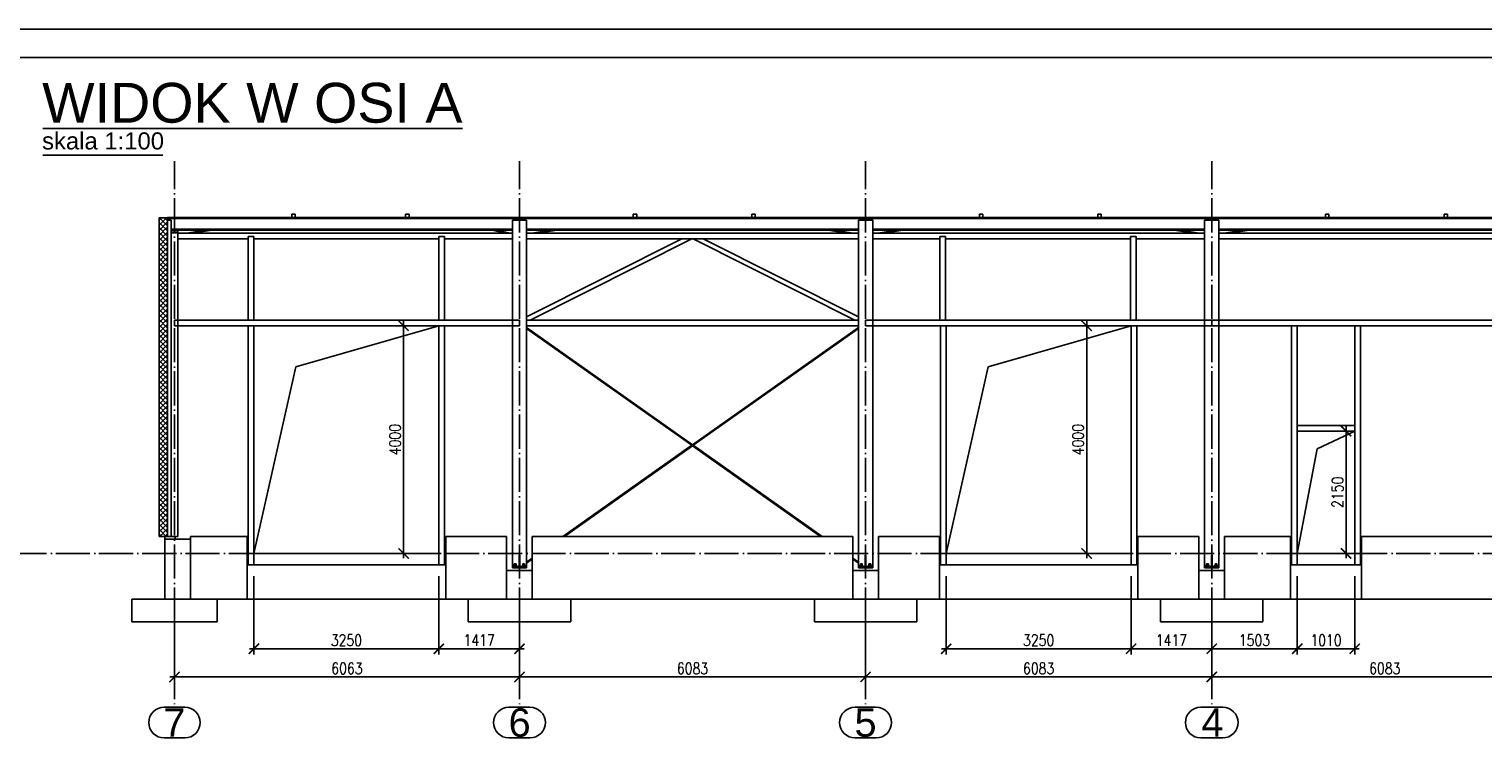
# Paper-space layout '_' of a CAD drawing. Header units: millimetres. Extents: x -84 to 662, y -65 to 409.
# Tile 7 of 8: x 214 to 469, y 285 to 409. Entities that reach past the tile are written whole.
import ezdxf

# ---------------------------------------------------------------- set-up
doc = ezdxf.new("R2010")
doc.units = ezdxf.units.MM
doc.linetypes.add('ACAD_ISO04W100', pattern=[30, 24, -3, 0, -3])
doc.layers.get('0').update_dxf_attribs({"linetype": 'CONTINUOUS'})
doc.layers.get('DEFPOINTS').update_dxf_attribs({"linetype": 'CONTINUOUS'})
doc.layers.add('0-AS', color=7, linetype='CONTINUOUS')
doc.layers.add('FRAME', color=5, linetype='CONTINUOUS')
doc.styles.add('Arial', font='arial.ttf')
doc.styles.add('ArialUnderlined', font='arial.ttf', dxfattribs={"height": 7})
doc.styles.add('DIM', font='romans.shx', dxfattribs={"width": 0.8})
doc.dimstyles.new('DIM_100', dxfattribs={"dimtxt": 2, "dimasz": 1.8, "dimexe": 1, "dimexo": 2, "dimgap": 0.5, "dimtad": 1, "dimdec": 0, "dimlfac": 100, "dimzin": 12, "dimdsep": 46, "dimtxsty": 'DIM', "dimblk1": 'ARCHTICK', "dimblk2": 'ARCHTICK', "dimsah": 1, "dimcen": 1, "dimdle": 0.8, "dimclrd": 4, "dimclre": 4, "dimclrt": 3, "dimadec": 1, "dimazin": 0, "dimtfac": 1, "dimtdec": 0, "dimtmove": 0, "dimatfit": 3, "dimldrblk": 'ARCHTICK', "dimfxl": 0, "dimtolj": 1, "dimtzin": 0, "dimarcsym": 0})

# ---------------------------------------------------------------- blocks, each defined once
blk = doc.blocks.new('*U82')
at = {"layer": 'FRAME'}
for p, q in [((-469.36, 413.51), (-1169.36, 413.51)), ((-474.36, 408.51), (-1144.36, 408.51))]:
    blk.add_line(p, q, dxfattribs=at)
blk = doc.blocks.new('_ArchTick')
at = {"color": 0, "linetype": 'ByBlock', "const_width": 0.15}
blk.add_lwpolyline([(-0.5, -0.5), (0.5, 0.5)], dxfattribs=at)
blk = doc.blocks.new('*D95')
at = {"color": 4, "lineweight": -2}
for p, q in [((253.3, 313.36), (253.3, 299.62)), ((285.8, 313.36), (285.8, 299.62)), ((252.5, 300.62), (286.6, 300.62))]:
    blk.add_line(p, q, dxfattribs=at)
at = {"layer": 'DEFPOINTS', "color": 0}
for p in [(253.3, 315.36), (285.8, 315.36), (285.8, 300.62)]:
    blk.add_point(p, dxfattribs=at)
at = {"color": 4, "lineweight": -2, "xscale": 1.8, "yscale": 1.8, "zscale": 1.8, "rotation": 180}
blk.add_blockref('_ArchTick', (253.3, 300.62), dxfattribs=at)
at = {"color": 4, "lineweight": -2, "xscale": 1.8, "yscale": 1.8, "zscale": 1.8}
blk.add_blockref('_ArchTick', (285.8, 300.62), dxfattribs=at)
at = {"color": 3, "insert": (269.55, 302.12), "char_height": 2, "attachment_point": 5, "style": 'DIM'}
blk.add_mtext('\\A1;3250', dxfattribs=at)
blk = doc.blocks.new('*D96')
at = {"color": 4, "lineweight": -2}
for p, q in [((285.8, 313.36), (285.8, 299.62)), ((299.97, 302.61), (299.97, 299.62)), ((285, 300.62), (300.77, 300.62))]:
    blk.add_line(p, q, dxfattribs=at)
at = {"layer": 'DEFPOINTS', "color": 0}
for p in [(285.8, 315.36), (299.97, 304.61), (299.97, 300.62)]:
    blk.add_point(p, dxfattribs=at)
at = {"color": 4, "lineweight": -2, "xscale": 1.8, "yscale": 1.8, "zscale": 1.8, "rotation": 180}
blk.add_blockref('_ArchTick', (285.8, 300.62), dxfattribs=at)
at = {"color": 4, "lineweight": -2, "xscale": 1.8, "yscale": 1.8, "zscale": 1.8}
blk.add_blockref('_ArchTick', (299.97, 300.62), dxfattribs=at)
at = {"color": 3, "insert": (292.88, 302.12), "char_height": 2, "attachment_point": 5, "style": 'DIM'}
blk.add_mtext('\\A1;1417', dxfattribs=at)
blk = doc.blocks.new('*D97')
at = {"color": 4, "lineweight": -2}
for p, q in [((374.96, 313.36), (374.96, 299.62)), ((407.46, 313.36), (407.46, 299.62)), ((374.16, 300.62), (408.26, 300.62))]:
    blk.add_line(p, q, dxfattribs=at)
at = {"layer": 'DEFPOINTS', "color": 0}
for p in [(374.96, 315.36), (407.46, 315.36), (407.46, 300.62)]:
    blk.add_point(p, dxfattribs=at)
at = {"color": 4, "lineweight": -2, "xscale": 1.8, "yscale": 1.8, "zscale": 1.8, "rotation": 180}
blk.add_blockref('_ArchTick', (374.96, 300.62), dxfattribs=at)
at = {"color": 4, "lineweight": -2, "xscale": 1.8, "yscale": 1.8, "zscale": 1.8}
blk.add_blockref('_ArchTick', (407.46, 300.62), dxfattribs=at)
at = {"color": 3, "insert": (391.21, 302.12), "char_height": 2, "attachment_point": 5, "style": 'DIM'}
blk.add_mtext('\\A1;3250', dxfattribs=at)
blk = doc.blocks.new('*D98')
at = {"color": 4, "lineweight": -2}
for p, q in [((407.46, 313.36), (407.46, 299.62)), ((406.66, 300.62), (422.43, 300.62)), ((421.63, 301.36), (421.63, 299.62))]:
    blk.add_line(p, q, dxfattribs=at)
at = {"layer": 'DEFPOINTS', "color": 0}
for p in [(407.46, 315.36), (421.63, 303.36), (421.63, 300.62)]:
    blk.add_point(p, dxfattribs=at)
at = {"color": 4, "lineweight": -2, "xscale": 1.8, "yscale": 1.8, "zscale": 1.8, "rotation": 180}
blk.add_blockref('_ArchTick', (407.46, 300.62), dxfattribs=at)
at = {"color": 4, "lineweight": -2, "xscale": 1.8, "yscale": 1.8, "zscale": 1.8}
blk.add_blockref('_ArchTick', (421.63, 300.62), dxfattribs=at)
at = {"color": 3, "insert": (414.54, 302.12), "char_height": 2, "attachment_point": 5, "style": 'DIM'}
blk.add_mtext('\\A1;1417', dxfattribs=at)
blk = doc.blocks.new('*D99')
at = {"color": 4, "lineweight": -2}
for p, q in [((436.66, 313.36), (436.66, 299.62)), ((420.83, 300.62), (437.46, 300.62)), ((421.63, 301.36), (421.63, 299.62))]:
    blk.add_line(p, q, dxfattribs=at)
at = {"layer": 'DEFPOINTS', "color": 0}
for p in [(436.66, 315.36), (421.63, 303.36), (436.66, 300.62)]:
    blk.add_point(p, dxfattribs=at)
at = {"color": 4, "lineweight": -2, "xscale": 1.8, "yscale": 1.8, "zscale": 1.8, "rotation": 180}
blk.add_blockref('_ArchTick', (421.63, 300.62), dxfattribs=at)
at = {"color": 4, "lineweight": -2, "xscale": 1.8, "yscale": 1.8, "zscale": 1.8}
blk.add_blockref('_ArchTick', (436.66, 300.62), dxfattribs=at)
at = {"color": 3, "insert": (429.14, 302.12), "char_height": 2, "attachment_point": 5, "style": 'DIM'}
blk.add_mtext('\\A1;1503', dxfattribs=at)
blk = doc.blocks.new('*D100')
at = {"color": 4, "lineweight": -2}
for p, q in [((436.66, 313.36), (436.66, 299.62)), ((446.76, 313.36), (446.76, 299.62)), ((435.86, 300.62), (447.56, 300.62))]:
    blk.add_line(p, q, dxfattribs=at)
at = {"layer": 'DEFPOINTS', "color": 0}
for p in [(436.66, 315.36), (446.76, 315.36), (446.76, 300.62)]:
    blk.add_point(p, dxfattribs=at)
at = {"color": 4, "lineweight": -2, "xscale": 1.8, "yscale": 1.8, "zscale": 1.8, "rotation": 180}
blk.add_blockref('_ArchTick', (436.66, 300.62), dxfattribs=at)
at = {"color": 4, "lineweight": -2, "xscale": 1.8, "yscale": 1.8, "zscale": 1.8}
blk.add_blockref('_ArchTick', (446.76, 300.62), dxfattribs=at)
at = {"color": 3, "insert": (441.71, 302.12), "char_height": 2, "attachment_point": 5, "style": 'DIM'}
blk.add_mtext('\\A1;1010', dxfattribs=at)
blk = doc.blocks.new('*D101')
at = {"color": 4, "lineweight": -2}
for p, q in [((239.34, 302.18), (239.34, 294.67)), ((299.97, 302.18), (299.97, 294.67)), ((238.54, 295.67), (300.77, 295.67))]:
    blk.add_line(p, q, dxfattribs=at)
at = {"layer": 'DEFPOINTS', "color": 0}
for p in [(239.34, 304.18), (299.97, 304.18), (299.97, 295.67)]:
    blk.add_point(p, dxfattribs=at)
at = {"color": 4, "lineweight": -2, "xscale": 1.8, "yscale": 1.8, "zscale": 1.8, "rotation": 180}
blk.add_blockref('_ArchTick', (239.34, 295.67), dxfattribs=at)
at = {"color": 4, "lineweight": -2, "xscale": 1.8, "yscale": 1.8, "zscale": 1.8}
blk.add_blockref('_ArchTick', (299.97, 295.67), dxfattribs=at)
at = {"color": 3, "insert": (269.65, 297.17), "char_height": 2, "attachment_point": 5, "style": 'DIM'}
blk.add_mtext('\\A1;6063', dxfattribs=at)
blk = doc.blocks.new('*D102')
at = {"color": 4, "lineweight": -2}
for p, q in [((299.97, 302.18), (299.97, 294.67)), ((360.8, 300.74), (360.8, 294.67)), ((299.17, 295.67), (361.6, 295.67))]:
    blk.add_line(p, q, dxfattribs=at)
at = {"layer": 'DEFPOINTS', "color": 0}
for p in [(299.97, 304.18), (360.8, 302.74), (360.8, 295.67)]:
    blk.add_point(p, dxfattribs=at)
at = {"color": 4, "lineweight": -2, "xscale": 1.8, "yscale": 1.8, "zscale": 1.8, "rotation": 180}
blk.add_blockref('_ArchTick', (299.97, 295.67), dxfattribs=at)
at = {"color": 4, "lineweight": -2, "xscale": 1.8, "yscale": 1.8, "zscale": 1.8}
blk.add_blockref('_ArchTick', (360.8, 295.67), dxfattribs=at)
at = {"color": 3, "insert": (330.38, 297.17), "char_height": 2, "attachment_point": 5, "style": 'DIM'}
blk.add_mtext('\\A1;6083', dxfattribs=at)
blk = doc.blocks.new('*D103')
at = {"color": 4, "lineweight": -2}
for p, q in [((360.8, 300.74), (360.8, 294.67)), ((421.63, 301.36), (421.63, 294.67)), ((360, 295.67), (422.43, 295.67))]:
    blk.add_line(p, q, dxfattribs=at)
at = {"layer": 'DEFPOINTS', "color": 0}
for p in [(360.8, 302.74), (421.63, 303.36), (421.63, 295.67)]:
    blk.add_point(p, dxfattribs=at)
at = {"color": 4, "lineweight": -2, "xscale": 1.8, "yscale": 1.8, "zscale": 1.8, "rotation": 180}
blk.add_blockref('_ArchTick', (360.8, 295.67), dxfattribs=at)
at = {"color": 4, "lineweight": -2, "xscale": 1.8, "yscale": 1.8, "zscale": 1.8}
blk.add_blockref('_ArchTick', (421.63, 295.67), dxfattribs=at)
at = {"color": 3, "insert": (391.21, 297.17), "char_height": 2, "attachment_point": 5, "style": 'DIM'}
blk.add_mtext('\\A1;6083', dxfattribs=at)
blk = doc.blocks.new('*D104')
at = {"color": 4, "lineweight": -2}
for p, q in [((421.63, 301.36), (421.63, 294.67)), ((482.46, 301.36), (482.46, 294.67)), ((420.83, 295.67), (483.26, 295.67))]:
    blk.add_line(p, q, dxfattribs=at)
at = {"layer": 'DEFPOINTS', "color": 0}
for p in [(421.63, 303.36), (482.46, 303.36), (482.46, 295.67)]:
    blk.add_point(p, dxfattribs=at)
at = {"color": 4, "lineweight": -2, "xscale": 1.8, "yscale": 1.8, "zscale": 1.8, "rotation": 180}
blk.add_blockref('_ArchTick', (421.63, 295.67), dxfattribs=at)
at = {"color": 4, "lineweight": -2, "xscale": 1.8, "yscale": 1.8, "zscale": 1.8}
blk.add_blockref('_ArchTick', (482.46, 295.67), dxfattribs=at)
at = {"color": 3, "insert": (452.04, 297.17), "char_height": 2, "attachment_point": 5, "style": 'DIM'}
blk.add_mtext('\\A1;6083', dxfattribs=at)
blk = doc.blocks.new('*D108')
at = {"color": 4, "lineweight": -2}
for p, q in [((279.61, 316.56), (279.61, 358.16)), ((278.61, 357.36), (280.61, 357.36)), ((278.61, 317.36), (280.61, 317.36))]:
    blk.add_line(p, q, dxfattribs=at)
at = {"layer": 'DEFPOINTS', "color": 0}
for p in [(276.46, 357.36), (279.61, 357.36), (276.46, 317.36)]:
    blk.add_point(p, dxfattribs=at)
at = {"color": 4, "lineweight": -2, "xscale": 1.8, "yscale": 1.8, "zscale": 1.8}
for p, rotation in [((279.61, 357.36), 90), ((279.61, 317.36), 270)]:
    blk.add_blockref('_ArchTick', p, dxfattribs=dict(at, rotation=rotation))
at = {"color": 3, "insert": (278.11, 337.36), "char_height": 2, "attachment_point": 5, "rotation": 90, "style": 'DIM'}
blk.add_mtext('\\A1;4000', dxfattribs=at)
blk = doc.blocks.new('*D109')
at = {"color": 4, "lineweight": -2}
for p, q in [((399.65, 358.16), (399.65, 316.56)), ((398.67, 357.36), (400.65, 357.36)), ((398.67, 317.36), (400.65, 317.36))]:
    blk.add_line(p, q, dxfattribs=at)
at = {"layer": 'DEFPOINTS', "color": 0}
for p in [(396.67, 357.36), (396.67, 317.36), (399.65, 317.36)]:
    blk.add_point(p, dxfattribs=at)
at = {"color": 4, "lineweight": -2, "xscale": 1.8, "yscale": 1.8, "zscale": 1.8}
for p, rotation in [((399.65, 357.36), 90), ((399.65, 317.36), 270)]:
    blk.add_blockref('_ArchTick', p, dxfattribs=dict(at, rotation=rotation))
at = {"color": 3, "insert": (398.15, 337.36), "char_height": 2, "attachment_point": 5, "rotation": 90, "style": 'DIM'}
blk.add_mtext('\\A1;4000', dxfattribs=at)
blk = doc.blocks.new('*D110')
at = {"color": 4, "lineweight": -2}
for p, q in [((445.24, 316.56), (445.24, 339.66)), ((445.24, 338.86), (446.24, 338.86)), ((445.24, 317.36), (446.24, 317.36))]:
    blk.add_line(p, q, dxfattribs=at)
at = {"layer": 'DEFPOINTS', "color": 0}
for p in [(443.86, 338.86), (445.24, 338.86), (443.86, 317.36)]:
    blk.add_point(p, dxfattribs=at)
at = {"color": 4, "lineweight": -2, "xscale": 1.8, "yscale": 1.8, "zscale": 1.8}
for p, rotation in [((445.24, 338.86), 90), ((445.24, 317.36), 270)]:
    blk.add_blockref('_ArchTick', p, dxfattribs=dict(at, rotation=rotation))
at = {"color": 3, "insert": (443.74, 328.11), "char_height": 2, "attachment_point": 5, "rotation": 90, "style": 'DIM'}
blk.add_mtext('\\A1;2150', dxfattribs=at)

psp = doc.layouts.new('_')

# ---------------------------------------------------------------- hatches: boundary and pattern name
h = psp.add_hatch()
h.set_pattern_fill('ANSI37', color=4, scale=0.2)
h.set_pattern_definition([(45, (559.72367, 264.3588), (-0.4490128, 0.4490128), []), (135, (559.72367, 264.3588), (-0.4490128, -0.4490128), [])])
h.paths.add_polyline_path([(238.136, 376.335), (236.636, 376.335), (236.636, 320.364), (238.136, 320.364)])

# ---------------------------------------------------------------- linework, layer by layer
at = {"color": 4}
for p, q in [((236.636, 320.364), (236.636, 376.335, -14355.214)), ((236.636, 376.335), (238.136, 376.335)), ((238.136, 320.364), (238.136, 376.335)), ((260.673, 350.173), (285.801, 357.364)), ((382.333, 350.173), (407.461, 357.364)), ((253.301, 317.364), (260.673, 350.173)), ((374.961, 317.364), (382.333, 350.173)), ((440.146, 335.72), (446.756, 338.864)), ((436.656, 317.364), (440.146, 335.72)), ((236.636, 320.364), (238.136, 320.364))]:
    psp.add_line(p, q, dxfattribs=at)
for points in [[(253.301, 317.364), (285.801, 317.364), (285.801, 357.364), (253.301, 357.364)], [(374.961, 317.364), (407.461, 317.364), (407.461, 357.364), (374.961, 357.364)], [(436.656, 317.364), (446.756, 317.364), (446.756, 338.864), (436.656, 338.864)]]:
    psp.add_lwpolyline(points, close=True, dxfattribs=at)
at = {"layer": '0-AS', "color": 2}
psp.add_line((216.197, 392.034), (289.979, 392.034), dxfattribs=at)
at = {"layer": '0-AS', "color": 3}
psp.add_line((216.197, 387.334), (237.303, 387.334), dxfattribs=at)
at = {"layer": '0-AS', "color": 1, "linetype": 'ACAD_ISO04W100', "ltscale": 0.25}
for p, q in [((239.336, 305.364, -14350), (239.336, 386.251, -14350)), ((299.966, 305.364, -14350), (299.966, 386.251, -14350)), ((360.796, 305.364, -14350), (360.796, 386.251, -14350)), ((421.626, 305.364, -14350), (421.626, 386.251, -14350)), ((650.065, 317.364), (180.852, 317.364)), ((239.336, 317.364), (239.336, 317.364)), ((299.966, 317.364), (299.966, 317.364)), ((360.796, 317.364), (360.796, 317.364)), ((421.626, 317.364), (421.626, 317.364)), ((239.336, 305.364), (239.336, 290.364)), ((299.966, 305.364), (299.966, 290.364)), ((360.796, 305.364), (360.796, 290.364)), ((421.626, 305.364), (421.626, 290.364))]:
    psp.add_line(p, q, dxfattribs=at)
at = {"layer": '0-AS', "color": 145, "linetype": 'Continuous', "ltscale": 0.25}
for p, q in [((605.116, 376.393), (238.136, 376.393)), ((238.136, 376.393), (238.136, 376.217)), ((605.116, 376.217), (238.136, 376.217)), ((238.136, 376.217), (238.136, 375.924)), ((238.736, 375.924), (238.136, 375.924)), ((238.136, 375.924), (238.136, 320.364)), ((238.736, 375.924), (238.736, 320.364)), ((260.566, 376.985), (259.966, 376.985)), ((259.966, 376.985), (259.966, 376.393)), ((260.566, 376.393), (260.566, 376.985)), ((280.566, 376.985), (279.966, 376.985)), ((279.966, 376.985), (279.966, 376.393)), ((280.566, 376.393), (280.566, 376.985)), ((320.566, 376.985), (319.966, 376.985)), ((319.966, 376.985), (319.966, 376.393)), ((320.566, 376.393), (320.566, 376.985)), ((341.396, 376.985), (340.796, 376.985)), ((340.796, 376.985), (340.796, 376.393)), ((341.396, 376.393), (341.396, 376.985)), ((381.396, 376.985), (380.796, 376.985)), ((380.796, 376.985), (380.796, 376.393)), ((381.396, 376.393), (381.396, 376.985)), ((402.226, 376.985), (401.626, 376.985)), ((401.626, 376.985), (401.626, 376.393)), ((402.226, 376.393), (402.226, 376.985)), ((442.226, 376.985), (441.626, 376.985)), ((441.626, 376.985), (441.626, 376.393)), ((442.226, 376.393), (442.226, 376.985)), ((463.056, 376.985), (462.456, 376.985)), ((462.456, 376.985), (462.456, 376.393)), ((463.056, 376.393), (463.056, 376.985)), ((298.716, 374.334), (238.736, 374.334)), ((298.716, 374.328), (238.736, 374.328)), ((238.736, 374.135), (298.716, 374.135)), ((239.936, 373.711), (238.736, 373.711)), ((238.736, 373.711), (238.736, 320.364)), ((239.936, 373.711), (239.936, 373.734)), ((239.936, 320.364), (239.936, 373.711)), ((298.716, 373.618), (239.936, 373.618)), ((244.897, 374.135), (241.467, 373.618)), ((242.492, 373.618), (245.922, 374.135)), ((253.301, 373.064), (252.301, 373.064)), ((252.301, 373.064), (252.301, 358.364)), ((253.301, 358.364), (253.301, 373.064)), ((286.801, 373.064), (285.801, 373.064)), ((285.801, 373.064), (285.801, 358.364)), ((286.801, 358.364), (286.801, 373.064)), ((295.131, 374.135), (297.649, 373.618)), ((298.402, 373.618), (295.883, 374.135)), ((359.546, 374.334), (301.216, 374.334)), ((359.546, 374.328), (301.216, 374.328)), ((301.216, 374.135), (359.546, 374.135)), ((359.546, 373.618), (301.216, 373.618)), ((305.545, 374.135), (302.104, 373.618)), ((303.132, 373.618), (306.574, 374.135)), ((354.188, 374.135), (357.63, 373.618)), ((358.658, 373.618), (355.217, 374.135)), ((420.376, 374.334), (362.046, 374.334)), ((420.376, 374.328), (362.046, 374.328)), ((362.046, 374.135), (420.376, 374.135)), ((420.376, 373.618), (362.046, 373.618)), ((366.375, 374.135), (362.934, 373.618)), ((363.962, 373.618), (367.404, 374.135)), ((374.861, 373.064), (373.861, 373.064)), ((373.861, 373.064), (373.861, 358.364)), ((374.861, 358.364), (374.861, 373.064)), ((408.361, 373.064), (407.361, 373.064)), ((407.361, 373.064), (407.361, 358.364)), ((408.361, 358.364), (408.361, 373.064)), ((415.018, 374.135), (418.46, 373.618)), ((419.488, 373.618), (416.047, 374.135)), ((481.206, 374.334), (422.876, 374.334)), ((481.206, 374.328), (422.876, 374.328)), ((422.876, 374.135), (481.206, 374.135)), ((481.206, 373.618), (422.876, 373.618)), ((427.205, 374.135), (423.764, 373.618)), ((424.792, 373.618), (428.234, 374.135)), ((239.936, 372.618), (252.301, 372.618)), ((253.301, 372.618), (285.801, 372.618)), ((286.801, 372.618), (298.716, 372.618)), ((328.492, 372.618), (301.216, 358.939)), ((301.216, 372.618), (359.546, 372.618)), ((301.855, 358.364), (330.276, 372.618)), ((330.486, 372.618), (358.907, 358.364)), ((359.546, 358.939), (332.27, 372.618)), ((362.046, 372.618), (373.861, 372.618)), ((374.861, 372.618), (407.361, 372.618)), ((408.361, 372.618), (420.376, 372.618)), ((422.876, 372.618), (481.206, 372.618)), ((299.966, 358.364), (239.336, 358.364)), ((239.336, 358.364), (239.336, 357.364)), ((299.966, 357.364), (299.966, 358.364)), ((359.546, 358.364), (301.216, 358.364)), ((421.626, 358.364), (360.796, 358.364)), ((360.796, 358.364), (360.796, 357.364)), ((482.456, 358.364), (421.626, 358.364)), ((421.626, 357.364), (421.626, 358.364)), ((421.626, 357.364), (421.626, 358.364)), ((239.336, 357.364), (299.966, 357.364)), ((253.301, 357.364), (252.301, 357.364)), ((252.301, 357.364), (252.301, 315.364)), ((253.301, 315.364), (253.301, 357.364)), ((286.801, 357.364), (285.801, 357.364)), ((285.801, 357.364), (285.801, 315.364)), ((286.801, 315.364), (286.801, 357.364)), ((301.216, 357.364), (359.546, 357.364)), ((330.381, 336.462), (301.216, 357.079)), ((301.216, 356.883), (330.242, 336.364)), ((359.546, 357.079), (330.381, 336.462)), ((330.52, 336.364), (359.546, 356.883)), ((360.796, 357.364), (421.626, 357.364)), ((374.961, 357.364), (373.961, 357.364)), ((373.961, 357.364), (373.961, 315.364)), ((374.961, 315.364), (374.961, 357.364)), ((408.461, 357.364), (407.461, 357.364)), ((407.461, 357.364), (407.461, 315.364)), ((408.461, 315.364), (408.461, 357.364)), ((421.626, 357.364), (482.456, 357.364)), ((436.656, 357.364), (435.656, 357.364)), ((435.656, 357.364), (435.656, 315.364)), ((436.656, 315.364), (436.656, 357.364)), ((447.756, 357.364), (446.756, 357.364)), ((446.756, 357.364), (446.756, 315.364)), ((447.756, 315.364), (447.756, 357.364)), ((446.756, 339.864), (436.656, 339.864)), ((436.656, 338.864), (436.656, 339.864)), ((446.756, 339.864), (446.756, 338.864)), ((436.656, 338.864), (446.756, 338.864)), ((330.242, 336.364), (307.608, 320.364)), ((307.885, 320.364), (330.381, 336.266)), ((330.381, 336.266), (352.877, 320.364)), ((353.154, 320.364), (330.52, 336.364)), ((238.736, 320.364), (238.136, 320.364)), ((239.936, 320.364), (238.736, 320.364)), ((299.966, 314.864), (299.999, 314.818)), ((299.999, 314.818), (300.012, 314.799)), ((300.012, 314.799), (300.105, 314.864)), ((302.216, 316.553), (301.216, 315.846)), ((301.216, 315.65), (302.216, 316.357)), ((359.546, 315.846), (358.546, 316.553)), ((358.546, 316.357), (359.546, 315.65)), ((360.657, 314.864), (360.75, 314.799)), ((360.75, 314.799), (360.763, 314.818)), ((360.763, 314.818), (360.796, 314.864))]:
    psp.add_line(p, q, dxfattribs=at)
at = {"layer": '0-AS', "color": 30, "linetype": 'Continuous', "ltscale": 0.25}
for p, q in [((301.216, 375.93), (298.716, 375.93)), ((298.716, 375.93), (298.716, 315.064)), ((301.216, 315.064), (301.216, 375.93)), ((362.046, 375.93), (359.546, 375.93)), ((359.546, 375.93), (359.546, 315.064)), ((362.046, 315.064), (362.046, 375.93)), ((422.876, 375.93), (420.376, 375.93)), ((420.376, 375.93), (420.376, 315.064)), ((422.876, 315.064), (422.876, 375.93)), ((239.936, 373.831), (238.736, 373.831)), ((238.736, 373.734), (239.936, 373.734)), ((239.936, 373.831), (239.936, 374.135)), ((239.936, 373.734), (239.936, 373.831)), ((300.016, 317.064), (299.916, 317.064)), ((299.916, 317.064), (299.916, 315.564)), ((300.016, 315.564), (300.016, 317.064)), ((360.846, 317.064), (360.746, 317.064)), ((360.746, 317.064), (360.746, 315.564)), ((360.846, 315.564), (360.846, 317.064)), ((421.676, 317.064), (421.576, 317.064)), ((421.576, 317.064), (421.576, 315.564)), ((421.676, 315.564), (421.676, 317.064)), ((301.216, 315.064), (298.716, 315.064)), ((298.716, 315.064), (298.716, 314.864)), ((298.716, 314.864), (301.216, 314.864)), ((299.566, 315.164), (298.866, 315.164)), ((298.866, 315.164), (298.866, 315.064)), ((299.566, 315.064), (299.566, 315.164)), ((299.916, 315.564), (300.016, 315.564)), ((299.916, 315.564), (299.916, 315.064)), ((300.016, 315.064), (299.916, 315.064)), ((300.016, 315.064), (300.016, 315.564)), ((301.066, 315.164), (300.366, 315.164)), ((300.366, 315.164), (300.366, 315.064)), ((301.066, 315.064), (301.066, 315.164)), ((301.216, 314.864), (301.216, 315.064)), ((362.046, 315.064), (359.546, 315.064)), ((359.546, 315.064), (359.546, 314.864)), ((359.546, 314.864), (362.046, 314.864)), ((360.396, 315.164), (359.696, 315.164)), ((359.696, 315.164), (359.696, 315.064)), ((360.396, 315.064), (360.396, 315.164)), ((360.746, 315.564), (360.846, 315.564)), ((360.746, 315.564), (360.746, 315.064)), ((360.846, 315.064), (360.746, 315.064)), ((360.846, 315.064), (360.846, 315.564)), ((361.896, 315.164), (361.196, 315.164)), ((361.196, 315.164), (361.196, 315.064)), ((361.896, 315.064), (361.896, 315.164)), ((362.046, 314.864), (362.046, 315.064)), ((422.876, 315.064), (420.376, 315.064)), ((420.376, 315.064), (420.376, 314.864)), ((420.376, 314.864), (422.876, 314.864)), ((421.226, 315.164), (420.526, 315.164)), ((420.526, 315.164), (420.526, 315.064)), ((421.226, 315.064), (421.226, 315.164)), ((421.576, 315.564), (421.676, 315.564)), ((421.576, 315.564), (421.576, 315.064)), ((421.676, 315.064), (421.576, 315.064)), ((421.676, 315.064), (421.676, 315.564)), ((422.726, 315.164), (422.026, 315.164)), ((422.026, 315.164), (422.026, 315.064)), ((422.726, 315.064), (422.726, 315.164)), ((422.876, 314.864), (422.876, 315.064))]:
    psp.add_line(p, q, dxfattribs=at)
at = {"layer": '0-AS', "color": 3, "linetype": 'Continuous', "ltscale": 0.25}
for p, q in [((238.136, 320.364), (237.636, 320.364)), ((237.636, 320.364), (237.636, 319.864)), ((242.136, 319.864), (237.636, 319.864)), ((237.636, 319.864), (237.636, 309.364)), ((239.436, 319.864), (239.436, 320.364)), ((252.101, 320.364), (242.136, 320.364)), ((242.136, 309.364), (242.136, 320.364)), ((242.136, 309.364), (242.136, 319.864)), ((252.101, 309.364), (252.101, 320.364)), ((297.716, 320.364), (287.001, 320.364)), ((287.001, 320.364), (287.001, 309.364)), ((297.716, 314.364), (297.716, 320.364)), ((358.546, 320.364), (302.216, 320.364)), ((302.216, 320.364), (302.216, 314.364)), ((358.546, 314.364), (358.546, 320.364)), ((373.761, 320.364), (363.046, 320.364)), ((363.046, 320.364), (363.046, 314.364)), ((373.761, 309.364), (373.761, 320.364)), ((419.376, 320.364), (408.661, 320.364)), ((408.661, 320.364), (408.661, 309.364)), ((419.376, 314.364), (419.376, 320.364)), ((435.456, 320.364), (423.876, 320.364)), ((423.876, 320.364), (423.876, 314.364)), ((435.456, 309.364), (435.456, 320.364)), ((480.206, 320.364), (447.956, 320.364)), ((447.956, 320.364), (447.956, 309.364)), ((287.001, 315.364), (252.101, 315.364)), ((252.101, 309.364), (252.101, 315.364)), ((287.001, 315.364), (287.001, 309.364)), ((302.216, 314.364), (297.716, 314.364)), ((297.716, 309.364), (297.716, 314.364)), ((302.216, 314.364), (302.216, 309.364)), ((363.046, 314.364), (358.546, 314.364)), ((358.546, 309.364), (358.546, 314.364)), ((363.046, 314.364), (363.046, 309.364)), ((408.661, 315.364), (373.761, 315.364)), ((373.761, 309.364), (373.761, 315.364)), ((408.661, 315.364), (408.661, 309.364)), ((423.876, 314.364), (419.376, 314.364)), ((419.376, 309.364), (419.376, 314.364)), ((423.876, 314.364), (423.876, 309.364)), ((447.956, 315.364), (435.456, 315.364)), ((435.456, 309.364), (435.456, 315.364)), ((447.956, 315.364), (447.956, 309.364)), ((231.836, 309.364), (246.836, 309.364)), ((231.836, 309.364), (231.836, 305.364)), ((246.836, 309.364), (252.101, 309.364)), ((246.836, 305.364), (246.836, 309.364)), ((252.101, 309.364), (287.001, 309.364)), ((287.001, 309.364), (290.966, 309.364)), ((290.966, 309.364), (308.966, 309.364)), ((290.966, 309.364), (290.966, 305.364)), ((308.966, 309.364), (351.796, 309.364)), ((308.966, 305.364), (308.966, 309.364)), ((351.796, 309.364), (369.796, 309.364)), ((351.796, 309.364), (351.796, 305.364)), ((369.796, 309.364), (373.761, 309.364)), ((369.796, 305.364), (369.796, 309.364)), ((373.761, 309.364), (408.661, 309.364)), ((408.661, 309.364), (412.626, 309.364)), ((412.626, 309.364), (430.626, 309.364)), ((412.626, 309.364), (412.626, 305.364)), ((430.626, 309.364), (435.456, 309.364)), ((430.626, 305.364), (430.626, 309.364)), ((435.456, 309.364), (447.956, 309.364)), ((447.956, 309.364), (473.456, 309.364)), ((231.836, 305.364), (246.836, 305.364)), ((290.966, 305.364), (308.966, 305.364)), ((351.796, 305.364), (369.796, 305.364)), ((412.626, 305.364), (430.626, 305.364))]:
    psp.add_line(p, q, dxfattribs=at)
at = {"layer": '0-AS', "color": 7, "linetype": 'Continuous', "ltscale": 0.25}
for p, q in [((299.056, 315.194), (299.031, 315.194)), ((299.031, 315.194), (299.031, 315.164)), ((299.134, 315.554), (299.051, 315.554)), ((299.051, 315.554), (299.051, 315.374)), ((299.134, 315.374), (299.051, 315.374)), ((299.051, 315.374), (299.051, 315.194)), ((299.134, 315.374), (299.051, 315.374)), ((299.124, 315.194), (299.056, 315.194)), ((299.056, 315.194), (299.056, 315.164)), ((299.216, 315.194), (299.124, 315.194)), ((299.124, 315.194), (299.124, 315.164)), ((299.298, 315.554), (299.134, 315.554)), ((299.134, 315.554), (299.134, 315.374)), ((299.298, 315.374), (299.134, 315.374)), ((299.134, 315.374), (299.134, 315.194)), ((299.216, 315.374), (299.134, 315.374)), ((299.298, 315.374), (299.216, 315.374)), ((299.309, 315.194), (299.216, 315.194)), ((299.216, 315.194), (299.216, 315.164)), ((299.381, 315.554), (299.298, 315.554)), ((299.298, 315.554), (299.298, 315.374)), ((299.381, 315.374), (299.298, 315.374)), ((299.298, 315.374), (299.298, 315.194)), ((299.381, 315.374), (299.298, 315.374)), ((299.376, 315.194), (299.309, 315.194)), ((299.309, 315.164), (299.309, 315.194)), ((299.401, 315.194), (299.376, 315.194)), ((299.376, 315.194), (299.376, 315.164)), ((299.381, 315.374), (299.381, 315.554)), ((299.381, 315.194), (299.381, 315.374)), ((299.401, 315.164), (299.401, 315.194)), ((300.556, 315.194), (300.531, 315.194)), ((300.531, 315.194), (300.531, 315.164)), ((300.634, 315.554), (300.551, 315.554)), ((300.551, 315.554), (300.551, 315.374)), ((300.634, 315.374), (300.551, 315.374)), ((300.551, 315.374), (300.551, 315.194)), ((300.634, 315.374), (300.551, 315.374)), ((300.624, 315.194), (300.556, 315.194)), ((300.556, 315.194), (300.556, 315.164)), ((300.716, 315.194), (300.624, 315.194)), ((300.624, 315.194), (300.624, 315.164)), ((300.798, 315.554), (300.634, 315.554)), ((300.634, 315.554), (300.634, 315.374)), ((300.798, 315.374), (300.634, 315.374)), ((300.634, 315.374), (300.634, 315.194)), ((300.798, 315.374), (300.634, 315.374)), ((300.809, 315.194), (300.716, 315.194)), ((300.716, 315.194), (300.716, 315.164)), ((300.881, 315.554), (300.798, 315.554)), ((300.798, 315.554), (300.798, 315.374)), ((300.881, 315.374), (300.798, 315.374)), ((300.798, 315.374), (300.798, 315.194)), ((300.881, 315.374), (300.798, 315.374)), ((300.876, 315.194), (300.809, 315.194)), ((300.809, 315.164), (300.809, 315.194)), ((300.901, 315.194), (300.876, 315.194)), ((300.876, 315.194), (300.876, 315.164)), ((300.881, 315.374), (300.881, 315.554)), ((300.881, 315.194), (300.881, 315.374)), ((300.901, 315.164), (300.901, 315.194)), ((359.886, 315.194), (359.861, 315.194)), ((359.861, 315.194), (359.861, 315.164)), ((359.964, 315.554), (359.881, 315.554)), ((359.881, 315.554), (359.881, 315.374)), ((359.964, 315.374), (359.881, 315.374)), ((359.881, 315.374), (359.881, 315.194)), ((359.964, 315.374), (359.881, 315.374)), ((359.954, 315.194), (359.886, 315.194)), ((359.886, 315.194), (359.886, 315.164)), ((360.046, 315.194), (359.954, 315.194)), ((359.954, 315.194), (359.954, 315.164)), ((360.128, 315.554), (359.964, 315.554)), ((359.964, 315.554), (359.964, 315.374)), ((360.128, 315.374), (359.964, 315.374)), ((359.964, 315.374), (359.964, 315.194)), ((360.046, 315.374), (359.964, 315.374)), ((360.128, 315.374), (360.046, 315.374)), ((360.139, 315.194), (360.046, 315.194)), ((360.046, 315.194), (360.046, 315.164)), ((360.211, 315.554), (360.128, 315.554)), ((360.128, 315.554), (360.128, 315.374)), ((360.211, 315.374), (360.128, 315.374)), ((360.128, 315.374), (360.128, 315.194)), ((360.211, 315.374), (360.128, 315.374)), ((360.206, 315.194), (360.139, 315.194)), ((360.139, 315.164), (360.139, 315.194)), ((360.231, 315.194), (360.206, 315.194)), ((360.206, 315.194), (360.206, 315.164)), ((360.211, 315.374), (360.211, 315.554)), ((360.211, 315.194), (360.211, 315.374)), ((360.231, 315.164), (360.231, 315.194)), ((361.386, 315.194), (361.361, 315.194)), ((361.361, 315.194), (361.361, 315.164)), ((361.464, 315.554), (361.381, 315.554)), ((361.381, 315.554), (361.381, 315.374)), ((361.464, 315.374), (361.381, 315.374)), ((361.381, 315.374), (361.381, 315.194)), ((361.464, 315.374), (361.381, 315.374)), ((361.454, 315.194), (361.386, 315.194)), ((361.386, 315.194), (361.386, 315.164)), ((361.546, 315.194), (361.454, 315.194)), ((361.454, 315.194), (361.454, 315.164)), ((361.628, 315.554), (361.464, 315.554)), ((361.464, 315.554), (361.464, 315.374)), ((361.628, 315.374), (361.464, 315.374)), ((361.464, 315.374), (361.464, 315.194)), ((361.546, 315.374), (361.464, 315.374)), ((361.628, 315.374), (361.546, 315.374)), ((361.639, 315.194), (361.546, 315.194)), ((361.546, 315.194), (361.546, 315.164)), ((361.711, 315.554), (361.628, 315.554)), ((361.628, 315.554), (361.628, 315.374)), ((361.711, 315.374), (361.628, 315.374)), ((361.628, 315.374), (361.628, 315.194)), ((361.711, 315.374), (361.628, 315.374)), ((361.706, 315.194), (361.639, 315.194)), ((361.639, 315.164), (361.639, 315.194)), ((361.731, 315.194), (361.706, 315.194)), ((361.706, 315.194), (361.706, 315.164)), ((361.711, 315.374), (361.711, 315.554)), ((361.711, 315.194), (361.711, 315.374)), ((361.731, 315.164), (361.731, 315.194)), ((420.716, 315.194), (420.691, 315.194)), ((420.691, 315.194), (420.691, 315.164)), ((420.794, 315.554), (420.711, 315.554)), ((420.711, 315.554), (420.711, 315.374)), ((420.794, 315.374), (420.711, 315.374)), ((420.711, 315.374), (420.711, 315.194)), ((420.794, 315.374), (420.711, 315.374)), ((420.784, 315.194), (420.716, 315.194)), ((420.716, 315.194), (420.716, 315.164)), ((420.876, 315.194), (420.784, 315.194)), ((420.784, 315.194), (420.784, 315.164)), ((420.958, 315.554), (420.794, 315.554)), ((420.794, 315.554), (420.794, 315.374)), ((420.958, 315.374), (420.794, 315.374)), ((420.794, 315.374), (420.794, 315.194)), ((420.958, 315.374), (420.794, 315.374)), ((420.969, 315.194), (420.876, 315.194)), ((420.876, 315.194), (420.876, 315.164)), ((421.041, 315.554), (420.958, 315.554)), ((420.958, 315.554), (420.958, 315.374)), ((421.041, 315.374), (420.958, 315.374)), ((420.958, 315.374), (420.958, 315.194)), ((421.041, 315.374), (420.958, 315.374)), ((421.036, 315.194), (420.969, 315.194)), ((420.969, 315.164), (420.969, 315.194)), ((421.061, 315.194), (421.036, 315.194)), ((421.036, 315.194), (421.036, 315.164)), ((421.041, 315.374), (421.041, 315.554)), ((421.041, 315.194), (421.041, 315.374)), ((421.061, 315.164), (421.061, 315.194)), ((422.216, 315.194), (422.191, 315.194)), ((422.191, 315.194), (422.191, 315.164)), ((422.294, 315.554), (422.211, 315.554)), ((422.211, 315.554), (422.211, 315.374)), ((422.294, 315.374), (422.211, 315.374)), ((422.211, 315.374), (422.211, 315.194)), ((422.294, 315.374), (422.211, 315.374)), ((422.284, 315.194), (422.216, 315.194)), ((422.216, 315.194), (422.216, 315.164)), ((422.376, 315.194), (422.284, 315.194)), ((422.284, 315.194), (422.284, 315.164)), ((422.458, 315.554), (422.294, 315.554)), ((422.294, 315.554), (422.294, 315.374)), ((422.458, 315.374), (422.294, 315.374)), ((422.294, 315.374), (422.294, 315.194)), ((422.376, 315.374), (422.294, 315.374)), ((422.458, 315.374), (422.376, 315.374)), ((422.469, 315.194), (422.376, 315.194)), ((422.376, 315.194), (422.376, 315.164)), ((422.541, 315.554), (422.458, 315.554)), ((422.458, 315.554), (422.458, 315.374)), ((422.541, 315.374), (422.458, 315.374)), ((422.458, 315.374), (422.458, 315.194)), ((422.541, 315.374), (422.458, 315.374)), ((422.536, 315.194), (422.469, 315.194)), ((422.469, 315.164), (422.469, 315.194)), ((422.561, 315.194), (422.536, 315.194)), ((422.536, 315.194), (422.536, 315.164)), ((422.541, 315.374), (422.541, 315.554)), ((422.541, 315.194), (422.541, 315.374)), ((422.561, 315.164), (422.561, 315.194))]:
    psp.add_line(p, q, dxfattribs=at)
at = {"layer": '0-AS', "color": 2, "linetype": 'Continuous', "ltscale": 0.25}
for p, q in [((241.154, 290.364), (237.518, 290.364)), ((301.817, 290.364), (298.115, 290.364)), ((362.654, 290.364), (358.938, 290.364)), ((423.555, 290.364), (419.697, 290.364)), ((237.518, 284.964), (241.154, 284.964)), ((298.115, 284.964), (301.817, 284.964)), ((358.938, 284.964), (362.654, 284.964)), ((419.697, 284.964), (423.555, 284.964))]:
    psp.add_line(p, q, dxfattribs=at)
at = {"layer": '0-AS', "color": 145, "linetype": 'Continuous', "ltscale": 0.25, "extrusion": (-2.66362e-13, -0.621254, 0.783609)}
psp.add_arc((239.336, 251.04, -199.028), 0.08, 180, 0, dxfattribs=at)
at = {"layer": '0-AS', "color": 2, "linetype": 'Continuous', "ltscale": 0.25}
for centre, start, end in [((237.518, 287.664), 90, 270), ((241.154, 287.664), 270, 90), ((298.115, 287.664), 90, 270), ((301.817, 287.664), 270, 90), ((358.938, 287.664), 90, 270), ((362.654, 287.664), 270, 90), ((419.697, 287.664), 90, 270), ((423.555, 287.664), 270, 90)]:
    psp.add_arc(centre, 2.7, start, end, dxfattribs=at)

# ---------------------------------------------------------------- block references
psp.add_blockref('*U82', (1125.942, -4.037))

# ---------------------------------------------------------------- texts
at = {"layer": '0-AS', "color": 2}
for s, height, style, p in [('WIDOK W OSI A', 7, 'ArialUnderlined', (216.077, 393.034)), ('7', 5, 'Arial', (237.387, 285.164)), ('6', 5, 'Arial', (298.053, 285.164)), ('5', 5, 'Arial', (358.849, 285.164)), ('4', 5, 'Arial', (419.808, 285.164))]:
    psp.add_text(s, height=height, dxfattribs=dict(at, style=style)).set_placement(p)
at = {"layer": '0-AS', "color": 3, "style": 'ArialUnderlined'}
psp.add_text('skala 1:100', height=3, dxfattribs=at).set_placement((216.068, 388.334))

# ---------------------------------------------------------------- dimensions: what is measured, and where the dimension line sits
at = {"color": 4}
for base, p1, p2, picture, middle in [((279.608, 357.364), (276.461, 317.364), (276.461, 357.364), '*D108', (278.108, 337.364)), ((399.655, 317.364), (396.675, 357.364), (396.675, 317.364), '*D109', (398.155, 337.364)), ((445.239, 338.864), (443.855, 317.364), (443.855, 338.864), '*D110', (443.739, 328.114))]:
    dim = psp.add_linear_dim(base=base, p1=p1, p2=p2, angle=90, dimstyle='DIM_100', override={"dimfxlon": 1}, dxfattribs=at)
    dim.commit()
    dim.dimension.update_dxf_attribs({"geometry": picture, "text_midpoint": middle})
for base, p1, p2, picture, middle in [((285.801, 300.615), (253.301, 315.364), (285.801, 315.364), '*D95', (269.551, 302.115)), ((407.461, 300.615), (374.961, 315.364), (407.461, 315.364), '*D97', (391.211, 302.115)), ((299.966, 295.672), (239.336, 304.185), (299.966, 304.185), '*D101', (269.651, 297.172))]:
    dim = psp.add_linear_dim(base=base, p1=p1, p2=p2, dimstyle='DIM_100')
    dim.commit()
    dim.dimension.update_dxf_attribs({"geometry": picture, "text_midpoint": middle})
for base, p1, p2, picture, middle in [((299.96601, 300.61519), (285.801, 315.36418), (299.96601, 304.60907), '*D96', (292.8835, 302.11519)), ((421.62601, 300.61519), (407.461, 315.36418), (421.62601, 303.35841), '*D98', (414.5435, 302.11519)), ((436.656, 300.615), (421.626, 303.358), (436.656, 315.364), '*D99', (429.141, 302.115)), ((446.756, 300.615), (436.656, 315.364), (446.756, 315.364), '*D100', (441.706, 302.115)), ((360.796, 295.672), (299.966, 304.185), (360.796, 302.737), '*D102', (330.381, 297.172)), ((421.626, 295.672), (360.796, 302.737), (421.626, 303.358), '*D103', (391.211, 297.172)), ((482.456, 295.672), (421.626, 303.358), (482.456, 303.358), '*D104', (452.041, 297.172))]:
    dim = psp.add_linear_dim(base=base, p1=p1, p2=p2, dimstyle='DIM_100', override={"dimtmove": 1})
    dim.commit()
    dim.dimension.update_dxf_attribs({"geometry": picture, "text_midpoint": middle})

doc.saveas('drawing.dxf')
